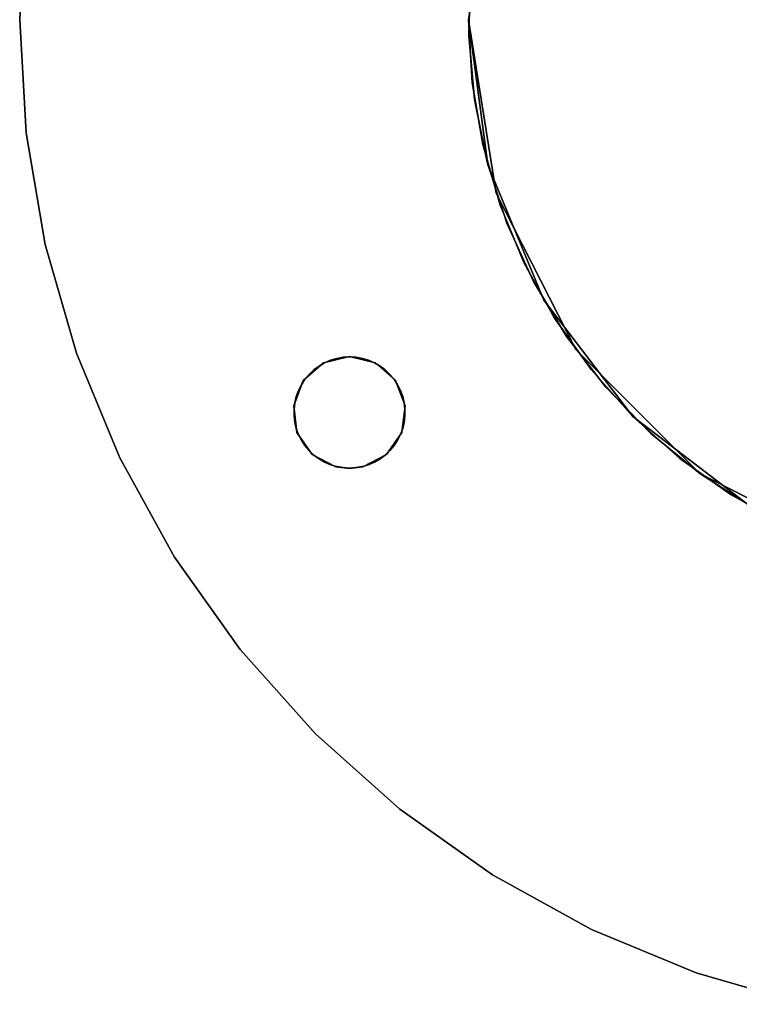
# Model space of a CAD drawing. Extents: x 0.04 to 7.12, y -3.54 to 3.54.
# Tile 1 of 7: x 0.04 to 2.56, y -3.45 to 0. Entities that reach past the tile are written whole.
import ezdxf

# ---------------------------------------------------------------- set-up
doc = ezdxf.new("R2010")
doc.units = 0
doc.header["$MEASUREMENT"] = 0
doc.layers.get('0').update_dxf_attribs({"color": 13, "linetype": 'CONTINUOUS'})

# ---------------------------------------------------------------- blocks, each defined once
blk = doc.blocks.new('MIA-LED-L_STL_1')
at = {"color": 0}
for p, q in [((0.0354, 0, 0.1969), (0.0577, 0.3967, 0.1969)), ((0.0577, 0.3967), (0.0354, 0)), ((0.0354, 0, 0.1969), (0.0577, 0.3967, 0.1969)), ((0.0577, 0.3967), (0.0354, 0)), ((1.611, -0.0562, 78.9055), (1.6175, 0.1685, 78.9055)), ((1.6175, 0.1685, 78.1181), (1.611, -0.0562, 78.1181)), ((1.611, -0.0562, 78.9055), (1.6175, 0.1685, 78.9055)), ((1.6175, 0.1685, 78.1181), (1.611, -0.0562, 78.1181)), ((0.0577, -0.3967, 0.1969), (0.0354, 0, 0.1969)), ((0.0354, 0, 0.1969), (0.0354, 0)), ((0.0354, 0), (0.0577, -0.3967)), ((0.0354, 0, 0.1969), (0.0354, 0)), ((0.0577, -0.3967, 0.1969), (0.0354, 0, 0.1969)), ((0.0354, 0), (0.0577, -0.3967)), ((1.6773, -0.5095, 31.4961), (1.6102, 0, 31.4961)), ((1.6102, 0, 0.1969), (1.6773, -0.5095, 0.1969)), ((1.6773, -0.5095, 31.4961), (1.6102, 0, 31.4961)), ((1.6102, 0, 0.1969), (1.6773, -0.5095, 0.1969)), ((1.6226, -0.2204, 31.5768), (1.6102, 0, 31.5768)), ((1.6102, 0, 31.498), (1.6226, -0.2204, 31.498)), ((1.6226, -0.2204, 31.5768), (1.6102, 0, 31.5768)), ((1.6102, 0, 31.498), (1.6226, -0.2204, 31.498)), ((1.6226, -0.2204, 31.8543), (1.6102, 0, 31.8543)), ((1.6102, 0, 31.5787), (1.6226, -0.2204, 31.5787)), ((1.6226, -0.2204, 31.8543), (1.6102, 0, 31.8543)), ((1.6102, 0, 31.5787), (1.6226, -0.2204, 31.5787)), ((1.6303, -0.2801, 78.9055), (1.611, -0.0562, 78.9055)), ((1.611, -0.0562, 78.9055), (1.611, -0.0562, 78.1181)), ((1.611, -0.0562, 78.1181), (1.6303, -0.2801, 78.1181)), ((1.611, -0.0562, 78.9055), (1.611, -0.0562, 78.1181)), ((1.6303, -0.2801, 78.9055), (1.611, -0.0562, 78.9055)), ((1.611, -0.0562, 78.1181), (1.6303, -0.2801, 78.1181)), ((1.6596, -0.438, 31.5768), (1.6226, -0.2204, 31.5768)), ((1.6226, -0.2204, 31.5768), (1.6226, -0.2204, 31.498)), ((1.6226, -0.2204, 31.498), (1.6596, -0.438, 31.498)), ((1.6226, -0.2204, 31.5768), (1.6226, -0.2204, 31.498)), ((1.6596, -0.438, 31.5768), (1.6226, -0.2204, 31.5768)), ((1.6226, -0.2204, 31.498), (1.6596, -0.438, 31.498)), ((1.6596, -0.438, 31.8543), (1.6226, -0.2204, 31.8543)), ((1.6226, -0.2204, 31.8543), (1.6226, -0.2204, 31.5787)), ((1.6226, -0.2204, 31.5787), (1.6596, -0.438, 31.5787)), ((1.6226, -0.2204, 31.8543), (1.6226, -0.2204, 31.5787)), ((1.6596, -0.438, 31.8543), (1.6226, -0.2204, 31.8543)), ((1.6226, -0.2204, 31.5787), (1.6596, -0.438, 31.5787)), ((1.6749, -0.5004, 78.9055), (1.6303, -0.2801, 78.9055)), ((1.6303, -0.2801, 78.9055), (1.6303, -0.2801, 78.1181)), ((1.6303, -0.2801, 78.1181), (1.6749, -0.5004, 78.1181)), ((1.6303, -0.2801, 78.9055), (1.6303, -0.2801, 78.1181)), ((1.6749, -0.5004, 78.9055), (1.6303, -0.2801, 78.9055)), ((1.6303, -0.2801, 78.1181), (1.6749, -0.5004, 78.1181)), ((0.1243, -0.7885, 0.1969), (0.0577, -0.3967, 0.1969)), ((0.0577, -0.3967, 0.1969), (0.0577, -0.3967)), ((0.0577, -0.3967), (0.1243, -0.7885)), ((0.0577, -0.3967, 0.1969), (0.0577, -0.3967)), ((0.1243, -0.7885, 0.1969), (0.0577, -0.3967, 0.1969)), ((0.0577, -0.3967), (0.1243, -0.7885)), ((1.7207, -0.6502, 31.5768), (1.6596, -0.438, 31.5768)), ((1.6596, -0.438, 31.5768), (1.6596, -0.438, 31.498)), ((1.6596, -0.438, 31.498), (1.7207, -0.6502, 31.498)), ((1.6596, -0.438, 31.5768), (1.6596, -0.438, 31.498)), ((1.7207, -0.6502, 31.5768), (1.6596, -0.438, 31.5768)), ((1.6596, -0.438, 31.498), (1.7207, -0.6502, 31.498)), ((1.7207, -0.6502, 31.8543), (1.6596, -0.438, 31.8543)), ((1.6596, -0.438, 31.8543), (1.6596, -0.438, 31.5787)), ((1.6596, -0.438, 31.5787), (1.7207, -0.6502, 31.5787)), ((1.6596, -0.438, 31.8543), (1.6596, -0.438, 31.5787)), ((1.7207, -0.6502, 31.8543), (1.6596, -0.438, 31.8543)), ((1.6596, -0.438, 31.5787), (1.7207, -0.6502, 31.5787)), ((1.7444, -0.7142, 78.9055), (1.6749, -0.5004, 78.9055)), ((1.6749, -0.5004, 78.9055), (1.6749, -0.5004, 78.1181)), ((1.6749, -0.5004, 78.1181), (1.7444, -0.7142, 78.1181)), ((1.6749, -0.5004, 78.9055), (1.6749, -0.5004, 78.1181)), ((1.7444, -0.7142, 78.9055), (1.6749, -0.5004, 78.9055)), ((1.6749, -0.5004, 78.1181), (1.7444, -0.7142, 78.1181)), ((1.874, -0.9843, 31.4961), (1.6773, -0.5095, 31.4961)), ((1.6773, -0.5095, 31.4961), (1.6773, -0.5095, 0.1969)), ((1.6773, -0.5095, 0.1969), (1.874, -0.9843, 0.1969)), ((1.6773, -0.5095, 31.4961), (1.6773, -0.5095, 0.1969)), ((1.874, -0.9843, 31.4961), (1.6773, -0.5095, 31.4961)), ((1.6773, -0.5095, 0.1969), (1.874, -0.9843, 0.1969)), ((1.8052, -0.8541, 31.5768), (1.7207, -0.6502, 31.5768)), ((1.7207, -0.6502, 31.5768), (1.7207, -0.6502, 31.498)), ((1.7207, -0.6502, 31.498), (1.8052, -0.8541, 31.498)), ((1.7207, -0.6502, 31.5768), (1.7207, -0.6502, 31.498)), ((1.8052, -0.8541, 31.5768), (1.7207, -0.6502, 31.5768)), ((1.7207, -0.6502, 31.498), (1.8052, -0.8541, 31.498)), ((1.8052, -0.8541, 31.8543), (1.7207, -0.6502, 31.8543)), ((1.7207, -0.6502, 31.8543), (1.7207, -0.6502, 31.5787)), ((1.7207, -0.6502, 31.5787), (1.8052, -0.8541, 31.5787)), ((1.7207, -0.6502, 31.8543), (1.7207, -0.6502, 31.5787)), ((1.8052, -0.8541, 31.8543), (1.7207, -0.6502, 31.8543)), ((1.7207, -0.6502, 31.5787), (1.8052, -0.8541, 31.5787)), ((1.8377, -0.9186, 78.9055), (1.7444, -0.7142, 78.9055)), ((1.7444, -0.7142, 78.9055), (1.7444, -0.7142, 78.1181)), ((1.7444, -0.7142, 78.1181), (1.8377, -0.9186, 78.1181)), ((1.7444, -0.7142, 78.9055), (1.7444, -0.7142, 78.1181)), ((1.8377, -0.9186, 78.9055), (1.7444, -0.7142, 78.9055)), ((1.7444, -0.7142, 78.1181), (1.8377, -0.9186, 78.1181)), ((0.2343, -1.1703, 0.1969), (0.1243, -0.7885, 0.1969)), ((0.1243, -0.7885, 0.1969), (0.1243, -0.7885)), ((0.1243, -0.7885), (0.2343, -1.1703)), ((0.1243, -0.7885, 0.1969), (0.1243, -0.7885)), ((0.2343, -1.1703, 0.1969), (0.1243, -0.7885, 0.1969)), ((0.1243, -0.7885), (0.2343, -1.1703)), ((1.912, -1.0473, 31.5768), (1.8052, -0.8541, 31.5768)), ((1.8052, -0.8541, 31.5768), (1.8052, -0.8541, 31.498)), ((1.8052, -0.8541, 31.498), (1.912, -1.0473, 31.498)), ((1.8052, -0.8541, 31.5768), (1.8052, -0.8541, 31.498)), ((1.912, -1.0473, 31.5768), (1.8052, -0.8541, 31.5768)), ((1.8052, -0.8541, 31.498), (1.912, -1.0473, 31.498)), ((1.912, -1.0473, 31.8543), (1.8052, -0.8541, 31.8543)), ((1.8052, -0.8541, 31.8543), (1.8052, -0.8541, 31.5787)), ((1.8052, -0.8541, 31.5787), (1.912, -1.0473, 31.5787)), ((1.8052, -0.8541, 31.8543), (1.8052, -0.8541, 31.5787)), ((1.912, -1.0473, 31.8543), (1.8052, -0.8541, 31.8543)), ((1.8052, -0.8541, 31.5787), (1.912, -1.0473, 31.5787)), ((1.9538, -1.1111, 78.9055), (1.8377, -0.9186, 78.9055)), ((1.8377, -0.9186, 78.9055), (1.8377, -0.9186, 78.1181)), ((1.8377, -0.9186, 78.1181), (1.9538, -1.1111, 78.1181)), ((1.8377, -0.9186, 78.9055), (1.8377, -0.9186, 78.1181)), ((1.9538, -1.1111, 78.9055), (1.8377, -0.9186, 78.9055)), ((1.8377, -0.9186, 78.1181), (1.9538, -1.1111, 78.1181)), ((2.1868, -1.3919, 31.4961), (1.874, -0.9843, 31.4961)), ((1.874, -0.9843, 31.4961), (1.874, -0.9843, 0.1969)), ((1.874, -0.9843, 0.1969), (2.1868, -1.3919, 0.1969)), ((1.874, -0.9843, 31.4961), (1.874, -0.9843, 0.1969)), ((2.1868, -1.3919, 31.4961), (1.874, -0.9843, 31.4961)), ((1.874, -0.9843, 0.1969), (2.1868, -1.3919, 0.1969)), ((2.0397, -1.2273, 31.5768), (1.912, -1.0473, 31.5768)), ((1.912, -1.0473, 31.5768), (1.912, -1.0473, 31.498)), ((1.912, -1.0473, 31.498), (2.0397, -1.2273, 31.498)), ((1.912, -1.0473, 31.5768), (1.912, -1.0473, 31.498)), ((2.0397, -1.2273, 31.5768), (1.912, -1.0473, 31.5768)), ((1.912, -1.0473, 31.498), (2.0397, -1.2273, 31.498)), ((2.0397, -1.2273, 31.8543), (1.912, -1.0473, 31.8543)), ((1.912, -1.0473, 31.8543), (1.912, -1.0473, 31.5787)), ((1.912, -1.0473, 31.5787), (2.0397, -1.2273, 31.5787)), ((1.912, -1.0473, 31.8543), (1.912, -1.0473, 31.5787)), ((2.0397, -1.2273, 31.8543), (1.912, -1.0473, 31.8543)), ((1.912, -1.0473, 31.5787), (2.0397, -1.2273, 31.5787)), ((2.091, -1.2891, 78.9055), (1.9538, -1.1111, 78.9055)), ((1.9538, -1.1111, 78.9055), (1.9538, -1.1111, 78.1181)), ((1.9538, -1.1111, 78.1181), (2.091, -1.2891, 78.1181)), ((1.9538, -1.1111, 78.9055), (1.9538, -1.1111, 78.1181)), ((2.091, -1.2891, 78.9055), (1.9538, -1.1111, 78.9055)), ((1.9538, -1.1111, 78.1181), (2.091, -1.2891, 78.1181)), ((0.3863, -1.5374, 0.1969), (0.2343, -1.1703, 0.1969)), ((0.2343, -1.1703, 0.1969), (0.2343, -1.1703)), ((0.2343, -1.1703), (0.3863, -1.5374)), ((0.2343, -1.1703, 0.1969), (0.2343, -1.1703)), ((0.3863, -1.5374, 0.1969), (0.2343, -1.1703, 0.1969)), ((0.2343, -1.1703), (0.3863, -1.5374)), ((1.0301, -1.2661, 0.1969), (1.1006, -1.2037, 0.1969)), ((1.1006, -1.2037), (1.0301, -1.2661)), ((1.1006, -1.2037), (1.0301, -1.2661)), ((1.0301, -1.2661, 0.1969), (1.1006, -1.2037, 0.1969)), ((1.0854, -1.2152, 0.1994), (1.105, -1.2039, 0.1994)), ((1.105, -1.2039, 0.0025), (1.0854, -1.2152, 0.0025)), ((1.0854, -1.2152, 0.1994), (1.105, -1.2039, 0.1994)), ((1.105, -1.2039, 0.0025), (1.0854, -1.2152, 0.0025)), ((1.1006, -1.2037, 0.1969), (1.1921, -1.1811, 0.1969)), ((1.1921, -1.1811), (1.1006, -1.2037)), ((1.1921, -1.1811), (1.1006, -1.2037)), ((1.1006, -1.2037, 0.1969), (1.1921, -1.1811, 0.1969)), ((1.1006, -1.2037), (1.1006, -1.2037, 0.1969)), ((1.1006, -1.2037), (1.1006, -1.2037, 0.1969)), ((1.105, -1.2039, 0.1994), (1.1258, -1.1949, 0.1994)), ((1.1258, -1.1949, 0.0025), (1.105, -1.2039, 0.0025)), ((1.105, -1.2039, 0.1994), (1.1258, -1.1949, 0.1994)), ((1.1258, -1.1949, 0.0025), (1.105, -1.2039, 0.0025)), ((1.105, -1.2039, 0.1994), (1.105, -1.2039, 0.0025)), ((1.105, -1.2039, 0.1994), (1.105, -1.2039, 0.0025)), ((1.1258, -1.1949, 0.1994), (1.1475, -1.1884, 0.1994)), ((1.1475, -1.1884, 0.0025), (1.1258, -1.1949, 0.0025)), ((1.1258, -1.1949, 0.1994), (1.1475, -1.1884, 0.1994)), ((1.1475, -1.1884, 0.0025), (1.1258, -1.1949, 0.0025)), ((1.1258, -1.1949, 0.1994), (1.1258, -1.1949, 0.0025)), ((1.1258, -1.1949, 0.1994), (1.1258, -1.1949, 0.0025)), ((1.1475, -1.1884, 0.1994), (1.1698, -1.1845, 0.1994)), ((1.1698, -1.1845, 0.0025), (1.1475, -1.1884, 0.0025)), ((1.1475, -1.1884, 0.1994), (1.1698, -1.1845, 0.1994)), ((1.1698, -1.1845, 0.0025), (1.1475, -1.1884, 0.0025)), ((1.1475, -1.1884, 0.1994), (1.1475, -1.1884, 0.0025)), ((1.1475, -1.1884, 0.1994), (1.1475, -1.1884, 0.0025)), ((1.1698, -1.1845, 0.1994), (1.1924, -1.1832, 0.1994)), ((1.1924, -1.1832, 0.0025), (1.1698, -1.1845, 0.0025)), ((1.1698, -1.1845, 0.1994), (1.1924, -1.1832, 0.1994)), ((1.1924, -1.1832, 0.0025), (1.1698, -1.1845, 0.0025)), ((1.1698, -1.1845, 0.1994), (1.1698, -1.1845, 0.0025)), ((1.1698, -1.1845, 0.1994), (1.1698, -1.1845, 0.0025)), ((1.1921, -1.1811, 0.1969), (1.2835, -1.2037, 0.1969)), ((1.2835, -1.2037), (1.1921, -1.1811)), ((1.1921, -1.1811, 0.1969), (1.1921, -1.1811)), ((1.2835, -1.2037), (1.1921, -1.1811)), ((1.1921, -1.1811, 0.1969), (1.2835, -1.2037, 0.1969)), ((1.1921, -1.1811, 0.1969), (1.1921, -1.1811)), ((1.1924, -1.1832, 0.1994), (1.1924, -1.1832, 0.0025)), ((1.1924, -1.1832, 0.1994), (1.2151, -1.1845, 0.1994)), ((1.2151, -1.1845, 0.0025), (1.1924, -1.1832, 0.0025)), ((1.1924, -1.1832, 0.1994), (1.1924, -1.1832, 0.0025)), ((1.1924, -1.1832, 0.1994), (1.2151, -1.1845, 0.1994)), ((1.2151, -1.1845, 0.0025), (1.1924, -1.1832, 0.0025)), ((1.2151, -1.1845, 0.1994), (1.2151, -1.1845, 0.0025)), ((1.2151, -1.1845, 0.1994), (1.2374, -1.1884, 0.1994)), ((1.2374, -1.1884, 0.0025), (1.2151, -1.1845, 0.0025)), ((1.2151, -1.1845, 0.1994), (1.2151, -1.1845, 0.0025)), ((1.2151, -1.1845, 0.1994), (1.2374, -1.1884, 0.1994)), ((1.2374, -1.1884, 0.0025), (1.2151, -1.1845, 0.0025)), ((1.2374, -1.1884, 0.1994), (1.2374, -1.1884, 0.0025)), ((1.2374, -1.1884, 0.1994), (1.2591, -1.1949, 0.1994)), ((1.2591, -1.1949, 0.0025), (1.2374, -1.1884, 0.0025)), ((1.2374, -1.1884, 0.1994), (1.2374, -1.1884, 0.0025)), ((1.2374, -1.1884, 0.1994), (1.2591, -1.1949, 0.1994)), ((1.2591, -1.1949, 0.0025), (1.2374, -1.1884, 0.0025)), ((1.2591, -1.1949, 0.1994), (1.2591, -1.1949, 0.0025)), ((1.2591, -1.1949, 0.1994), (1.2799, -1.2039, 0.1994)), ((1.2799, -1.2039, 0.0025), (1.2591, -1.1949, 0.0025)), ((1.2591, -1.1949, 0.1994), (1.2591, -1.1949, 0.0025)), ((1.2591, -1.1949, 0.1994), (1.2799, -1.2039, 0.1994)), ((1.2799, -1.2039, 0.0025), (1.2591, -1.1949, 0.0025)), ((1.2799, -1.2039, 0.1994), (1.2799, -1.2039, 0.0025)), ((1.2799, -1.2039, 0.1994), (1.2995, -1.2152, 0.1994)), ((1.2995, -1.2152, 0.0025), (1.2799, -1.2039, 0.0025)), ((1.2799, -1.2039, 0.1994), (1.2799, -1.2039, 0.0025)), ((1.2799, -1.2039, 0.1994), (1.2995, -1.2152, 0.1994)), ((1.2995, -1.2152, 0.0025), (1.2799, -1.2039, 0.0025)), ((1.2835, -1.2037, 0.1969), (1.3541, -1.2661, 0.1969)), ((1.3541, -1.2661), (1.2835, -1.2037)), ((1.2835, -1.2037), (1.2835, -1.2037, 0.1969)), ((1.2835, -1.2037), (1.2835, -1.2037, 0.1969)), ((1.3541, -1.2661), (1.2835, -1.2037)), ((1.2835, -1.2037, 0.1969), (1.3541, -1.2661, 0.1969)), ((1.0507, -1.2443, 0.1994), (1.0672, -1.2288, 0.1994)), ((1.0672, -1.2288, 0.0025), (1.0507, -1.2443, 0.0025)), ((1.0507, -1.2443, 0.1994), (1.0672, -1.2288, 0.1994)), ((1.0672, -1.2288, 0.0025), (1.0507, -1.2443, 0.0025)), ((1.0672, -1.2288, 0.1994), (1.0854, -1.2152, 0.1994)), ((1.0854, -1.2152, 0.0025), (1.0672, -1.2288, 0.0025)), ((1.0672, -1.2288, 0.1994), (1.0854, -1.2152, 0.1994)), ((1.0854, -1.2152, 0.0025), (1.0672, -1.2288, 0.0025)), ((1.0672, -1.2288, 0.1994), (1.0672, -1.2288, 0.0025)), ((1.0672, -1.2288, 0.1994), (1.0672, -1.2288, 0.0025)), ((1.0854, -1.2152, 0.1994), (1.0854, -1.2152, 0.0025)), ((1.0854, -1.2152, 0.1994), (1.0854, -1.2152, 0.0025)), ((1.2995, -1.2152, 0.1994), (1.2995, -1.2152, 0.0025)), ((1.2995, -1.2152, 0.1994), (1.3177, -1.2288, 0.1994)), ((1.3177, -1.2288, 0.0025), (1.2995, -1.2152, 0.0025)), ((1.2995, -1.2152, 0.1994), (1.2995, -1.2152, 0.0025)), ((1.2995, -1.2152, 0.1994), (1.3177, -1.2288, 0.1994)), ((1.3177, -1.2288, 0.0025), (1.2995, -1.2152, 0.0025)), ((1.3177, -1.2288, 0.1994), (1.3177, -1.2288, 0.0025)), ((1.3177, -1.2288, 0.1994), (1.3342, -1.2443, 0.1994)), ((1.3342, -1.2443, 0.0025), (1.3177, -1.2288, 0.0025)), ((1.3177, -1.2288, 0.1994), (1.3177, -1.2288, 0.0025)), ((1.3177, -1.2288, 0.1994), (1.3342, -1.2443, 0.1994)), ((1.3342, -1.2443, 0.0025), (1.3177, -1.2288, 0.0025)), ((2.1868, -1.3919, 31.5768), (2.0397, -1.2273, 31.5768)), ((2.0397, -1.2273, 31.5768), (2.0397, -1.2273, 31.498)), ((2.0397, -1.2273, 31.498), (2.1868, -1.3919, 31.498)), ((2.0397, -1.2273, 31.5768), (2.0397, -1.2273, 31.498)), ((2.1868, -1.3919, 31.5768), (2.0397, -1.2273, 31.5768)), ((2.0397, -1.2273, 31.498), (2.1868, -1.3919, 31.498)), ((2.1868, -1.3919, 31.8543), (2.0397, -1.2273, 31.8543)), ((2.0397, -1.2273, 31.8543), (2.0397, -1.2273, 31.5787)), ((2.0397, -1.2273, 31.5787), (2.1868, -1.3919, 31.5787)), ((2.0397, -1.2273, 31.8543), (2.0397, -1.2273, 31.5787)), ((2.1868, -1.3919, 31.8543), (2.0397, -1.2273, 31.8543)), ((2.0397, -1.2273, 31.5787), (2.1868, -1.3919, 31.5787)), ((0.9966, -1.3542, 0.1969), (1.0301, -1.2661, 0.1969)), ((1.0301, -1.2661), (0.9966, -1.3542)), ((1.0301, -1.2661), (0.9966, -1.3542)), ((0.9966, -1.3542, 0.1969), (1.0301, -1.2661, 0.1969)), ((1.0237, -1.2806, 0.1994), (1.0361, -1.2617, 0.1994)), ((1.0361, -1.2617, 0.0025), (1.0237, -1.2806, 0.0025)), ((1.0237, -1.2806, 0.1994), (1.0361, -1.2617, 0.1994)), ((1.0361, -1.2617, 0.0025), (1.0237, -1.2806, 0.0025)), ((1.0301, -1.2661), (1.0301, -1.2661, 0.1969)), ((1.0301, -1.2661), (1.0301, -1.2661, 0.1969)), ((1.0361, -1.2617, 0.1994), (1.0507, -1.2443, 0.1994)), ((1.0507, -1.2443, 0.0025), (1.0361, -1.2617, 0.0025)), ((1.0361, -1.2617, 0.1994), (1.0507, -1.2443, 0.1994)), ((1.0507, -1.2443, 0.0025), (1.0361, -1.2617, 0.0025)), ((1.0361, -1.2617, 0.1994), (1.0361, -1.2617, 0.0025)), ((1.0361, -1.2617, 0.1994), (1.0361, -1.2617, 0.0025)), ((1.0507, -1.2443, 0.1994), (1.0507, -1.2443, 0.0025)), ((1.0507, -1.2443, 0.1994), (1.0507, -1.2443, 0.0025)), ((1.3342, -1.2443, 0.1994), (1.3342, -1.2443, 0.0025)), ((1.3342, -1.2443, 0.1994), (1.3488, -1.2617, 0.1994)), ((1.3488, -1.2617, 0.0025), (1.3342, -1.2443, 0.0025)), ((1.3342, -1.2443, 0.1994), (1.3342, -1.2443, 0.0025)), ((1.3342, -1.2443, 0.1994), (1.3488, -1.2617, 0.1994)), ((1.3488, -1.2617, 0.0025), (1.3342, -1.2443, 0.0025)), ((1.3488, -1.2617, 0.1994), (1.3488, -1.2617, 0.0025)), ((1.3488, -1.2617, 0.1994), (1.3612, -1.2806, 0.1994)), ((1.3612, -1.2806, 0.0025), (1.3488, -1.2617, 0.0025)), ((1.3488, -1.2617, 0.1994), (1.3488, -1.2617, 0.0025)), ((1.3488, -1.2617, 0.1994), (1.3612, -1.2806, 0.1994)), ((1.3612, -1.2806, 0.0025), (1.3488, -1.2617, 0.0025)), ((1.3541, -1.2661, 0.1969), (1.3875, -1.3542, 0.1969)), ((1.3875, -1.3542), (1.3541, -1.2661)), ((1.3541, -1.2661), (1.3541, -1.2661, 0.1969)), ((1.3541, -1.2661), (1.3541, -1.2661, 0.1969)), ((1.3875, -1.3542), (1.3541, -1.2661)), ((1.3541, -1.2661, 0.1969), (1.3875, -1.3542, 0.1969)), ((1.0058, -1.3222, 0.1994), (1.0135, -1.3009, 0.1994)), ((1.0135, -1.3009, 0.0025), (1.0058, -1.3222, 0.0025)), ((1.0058, -1.3222, 0.1994), (1.0135, -1.3009, 0.1994)), ((1.0135, -1.3009, 0.0025), (1.0058, -1.3222, 0.0025)), ((1.0135, -1.3009, 0.1994), (1.0237, -1.2806, 0.1994)), ((1.0237, -1.2806, 0.0025), (1.0135, -1.3009, 0.0025)), ((1.0135, -1.3009, 0.1994), (1.0237, -1.2806, 0.1994)), ((1.0237, -1.2806, 0.0025), (1.0135, -1.3009, 0.0025)), ((1.0135, -1.3009, 0.1994), (1.0135, -1.3009, 0.0025)), ((1.0135, -1.3009, 0.1994), (1.0135, -1.3009, 0.0025)), ((1.0237, -1.2806, 0.1994), (1.0237, -1.2806, 0.0025)), ((1.0237, -1.2806, 0.1994), (1.0237, -1.2806, 0.0025)), ((1.3612, -1.2806, 0.1994), (1.3612, -1.2806, 0.0025)), ((1.3612, -1.2806, 0.1994), (1.3714, -1.3009, 0.1994)), ((1.3714, -1.3009, 0.0025), (1.3612, -1.2806, 0.0025)), ((1.3612, -1.2806, 0.1994), (1.3612, -1.2806, 0.0025)), ((1.3612, -1.2806, 0.1994), (1.3714, -1.3009, 0.1994)), ((1.3714, -1.3009, 0.0025), (1.3612, -1.2806, 0.0025)), ((1.3714, -1.3009, 0.1994), (1.3714, -1.3009, 0.0025)), ((1.3714, -1.3009, 0.1994), (1.3791, -1.3222, 0.1994)), ((1.3791, -1.3222, 0.0025), (1.3714, -1.3009, 0.0025)), ((1.3714, -1.3009, 0.1994), (1.3714, -1.3009, 0.0025)), ((1.3714, -1.3009, 0.1994), (1.3791, -1.3222, 0.1994)), ((1.3791, -1.3222, 0.0025), (1.3714, -1.3009, 0.0025)), ((2.2477, -1.4503, 78.9055), (2.091, -1.2891, 78.9055)), ((2.091, -1.2891, 78.9055), (2.091, -1.2891, 78.1181)), ((2.091, -1.2891, 78.1181), (2.2477, -1.4503, 78.1181)), ((2.091, -1.2891, 78.9055), (2.091, -1.2891, 78.1181)), ((2.2477, -1.4503, 78.9055), (2.091, -1.2891, 78.9055)), ((2.091, -1.2891, 78.1181), (2.2477, -1.4503, 78.1181)), ((0.9979, -1.3667, 0.1994), (1.0005, -1.3442, 0.1994)), ((1.0005, -1.3442, 0.0025), (0.9979, -1.3667, 0.0025)), ((0.9979, -1.3667, 0.1994), (1.0005, -1.3442, 0.1994)), ((1.0005, -1.3442, 0.0025), (0.9979, -1.3667, 0.0025)), ((1.0005, -1.3442, 0.1994), (1.0058, -1.3222, 0.1994)), ((1.0058, -1.3222, 0.0025), (1.0005, -1.3442, 0.0025)), ((1.0005, -1.3442, 0.1994), (1.0058, -1.3222, 0.1994)), ((1.0058, -1.3222, 0.0025), (1.0005, -1.3442, 0.0025)), ((1.0005, -1.3442, 0.1994), (1.0005, -1.3442, 0.0025)), ((1.0005, -1.3442, 0.1994), (1.0005, -1.3442, 0.0025)), ((1.0058, -1.3222, 0.1994), (1.0058, -1.3222, 0.0025)), ((1.0058, -1.3222, 0.1994), (1.0058, -1.3222, 0.0025)), ((1.3791, -1.3222, 0.1994), (1.3791, -1.3222, 0.0025)), ((1.3791, -1.3222, 0.1994), (1.3844, -1.3442, 0.1994)), ((1.3844, -1.3442, 0.0025), (1.3791, -1.3222, 0.0025)), ((1.3791, -1.3222, 0.1994), (1.3791, -1.3222, 0.0025)), ((1.3791, -1.3222, 0.1994), (1.3844, -1.3442, 0.1994)), ((1.3844, -1.3442, 0.0025), (1.3791, -1.3222, 0.0025)), ((1.3844, -1.3442, 0.1994), (1.3844, -1.3442, 0.0025)), ((1.3844, -1.3442, 0.1994), (1.387, -1.3667, 0.1994)), ((1.387, -1.3667, 0.0025), (1.3844, -1.3442, 0.0025)), ((1.3844, -1.3442, 0.1994), (1.3844, -1.3442, 0.0025)), ((1.3844, -1.3442, 0.1994), (1.387, -1.3667, 0.1994)), ((1.387, -1.3667, 0.0025), (1.3844, -1.3442, 0.0025)), ((1.008, -1.4478, 0.1969), (0.9966, -1.3542, 0.1969)), ((0.9966, -1.3542), (1.008, -1.4478)), ((0.9966, -1.3542), (1.008, -1.4478)), ((0.9966, -1.3542), (0.9966, -1.3542, 0.1969)), ((1.008, -1.4478, 0.1969), (0.9966, -1.3542, 0.1969)), ((0.9966, -1.3542), (0.9966, -1.3542, 0.1969)), ((0.9979, -1.3894, 0.1994), (0.9979, -1.3667, 0.1994)), ((0.9979, -1.3667, 0.1994), (0.9979, -1.3667, 0.0025)), ((0.9979, -1.3667, 0.0025), (0.9979, -1.3894, 0.0025)), ((0.9979, -1.3667, 0.1994), (0.9979, -1.3667, 0.0025)), ((0.9979, -1.3894, 0.1994), (0.9979, -1.3667, 0.1994)), ((0.9979, -1.3667, 0.0025), (0.9979, -1.3894, 0.0025)), ((1.3875, -1.3542, 0.1969), (1.3761, -1.4478, 0.1969)), ((1.3761, -1.4478), (1.3875, -1.3542)), ((1.3761, -1.4478), (1.3875, -1.3542)), ((1.3875, -1.3542, 0.1969), (1.3761, -1.4478, 0.1969)), ((1.387, -1.3667, 0.1994), (1.387, -1.3667, 0.0025)), ((1.387, -1.3667, 0.1994), (1.387, -1.3894, 0.1994)), ((1.387, -1.3894, 0.0025), (1.387, -1.3667, 0.0025)), ((1.387, -1.3667, 0.1994), (1.387, -1.3667, 0.0025)), ((1.387, -1.3667, 0.1994), (1.387, -1.3894, 0.1994)), ((1.387, -1.3894, 0.0025), (1.387, -1.3667, 0.0025)), ((1.3875, -1.3542), (1.3875, -1.3542, 0.1969)), ((1.3875, -1.3542), (1.3875, -1.3542, 0.1969)), ((1.0005, -1.4119, 0.1994), (0.9979, -1.3894, 0.1994)), ((0.9979, -1.3894, 0.1994), (0.9979, -1.3894, 0.0025)), ((0.9979, -1.3894, 0.0025), (1.0005, -1.4119, 0.0025)), ((0.9979, -1.3894, 0.1994), (0.9979, -1.3894, 0.0025)), ((1.0005, -1.4119, 0.1994), (0.9979, -1.3894, 0.1994)), ((0.9979, -1.3894, 0.0025), (1.0005, -1.4119, 0.0025)), ((1.0058, -1.4339, 0.1994), (1.0005, -1.4119, 0.1994)), ((1.0005, -1.4119, 0.1994), (1.0005, -1.4119, 0.0025)), ((1.0005, -1.4119, 0.0025), (1.0058, -1.4339, 0.0025)), ((1.0005, -1.4119, 0.1994), (1.0005, -1.4119, 0.0025)), ((1.0058, -1.4339, 0.1994), (1.0005, -1.4119, 0.1994)), ((1.0005, -1.4119, 0.0025), (1.0058, -1.4339, 0.0025)), ((1.3844, -1.4119, 0.1994), (1.3791, -1.4339, 0.1994)), ((1.3791, -1.4339, 0.0025), (1.3844, -1.4119, 0.0025)), ((1.3844, -1.4119, 0.1994), (1.3791, -1.4339, 0.1994)), ((1.3791, -1.4339, 0.0025), (1.3844, -1.4119, 0.0025)), ((1.387, -1.3894, 0.1994), (1.3844, -1.4119, 0.1994)), ((1.3844, -1.4119, 0.0025), (1.387, -1.3894, 0.0025)), ((1.387, -1.3894, 0.1994), (1.3844, -1.4119, 0.1994)), ((1.3844, -1.4119, 0.0025), (1.387, -1.3894, 0.0025)), ((1.3844, -1.4119, 0.1994), (1.3844, -1.4119, 0.0025)), ((1.3844, -1.4119, 0.1994), (1.3844, -1.4119, 0.0025)), ((1.387, -1.3894, 0.1994), (1.387, -1.3894, 0.0025)), ((1.387, -1.3894, 0.1994), (1.387, -1.3894, 0.0025)), ((2.5945, -1.7048, 31.4961), (2.1868, -1.3919, 31.4961)), ((2.1868, -1.3919, 31.4961), (2.1868, -1.3919, 0.1969)), ((2.1868, -1.3919, 0.1969), (2.5945, -1.7048, 0.1969)), ((2.1868, -1.3919, 31.4961), (2.1868, -1.3919, 0.1969)), ((2.5945, -1.7048, 31.4961), (2.1868, -1.3919, 31.4961)), ((2.1868, -1.3919, 0.1969), (2.5945, -1.7048, 0.1969)), ((2.3514, -1.539, 31.5768), (2.1868, -1.3919, 31.5768)), ((2.1868, -1.3919, 31.5768), (2.1868, -1.3919, 31.498)), ((2.1868, -1.3919, 31.498), (2.3514, -1.539, 31.498)), ((2.1868, -1.3919, 31.5768), (2.1868, -1.3919, 31.498)), ((2.3514, -1.539, 31.5768), (2.1868, -1.3919, 31.5768)), ((2.1868, -1.3919, 31.498), (2.3514, -1.539, 31.498)), ((2.3514, -1.539, 31.8543), (2.1868, -1.3919, 31.8543)), ((2.1868, -1.3919, 31.8543), (2.1868, -1.3919, 31.5787)), ((2.1868, -1.3919, 31.5787), (2.3514, -1.539, 31.5787)), ((2.1868, -1.3919, 31.8543), (2.1868, -1.3919, 31.5787)), ((2.3514, -1.539, 31.8543), (2.1868, -1.3919, 31.8543)), ((2.1868, -1.3919, 31.5787), (2.3514, -1.539, 31.5787)), ((1.0135, -1.4552, 0.1994), (1.0058, -1.4339, 0.1994)), ((1.0058, -1.4339, 0.1994), (1.0058, -1.4339, 0.0025)), ((1.0058, -1.4339, 0.0025), (1.0135, -1.4552, 0.0025)), ((1.0058, -1.4339, 0.1994), (1.0058, -1.4339, 0.0025)), ((1.0135, -1.4552, 0.1994), (1.0058, -1.4339, 0.1994)), ((1.0058, -1.4339, 0.0025), (1.0135, -1.4552, 0.0025)), ((1.0615, -1.5253, 0.1969), (1.008, -1.4478, 0.1969)), ((1.008, -1.4478), (1.0615, -1.5253)), ((1.008, -1.4478), (1.0615, -1.5253)), ((1.008, -1.4478), (1.008, -1.4478, 0.1969)), ((1.0615, -1.5253, 0.1969), (1.008, -1.4478, 0.1969)), ((1.008, -1.4478), (1.008, -1.4478, 0.1969)), ((1.3761, -1.4478, 0.1969), (1.3226, -1.5253, 0.1969)), ((1.3226, -1.5253), (1.3761, -1.4478)), ((1.3226, -1.5253), (1.3761, -1.4478)), ((1.3761, -1.4478, 0.1969), (1.3226, -1.5253, 0.1969)), ((1.3791, -1.4339, 0.1994), (1.3714, -1.4552, 0.1994)), ((1.3714, -1.4552, 0.0025), (1.3791, -1.4339, 0.0025)), ((1.3791, -1.4339, 0.1994), (1.3714, -1.4552, 0.1994)), ((1.3714, -1.4552, 0.0025), (1.3791, -1.4339, 0.0025)), ((1.3761, -1.4478), (1.3761, -1.4478, 0.1969)), ((1.3761, -1.4478), (1.3761, -1.4478, 0.1969)), ((1.3791, -1.4339, 0.1994), (1.3791, -1.4339, 0.0025)), ((1.3791, -1.4339, 0.1994), (1.3791, -1.4339, 0.0025)), ((2.4217, -1.5926, 78.9055), (2.2477, -1.4503, 78.9055)), ((2.2477, -1.4503, 78.9055), (2.2477, -1.4503, 78.1181)), ((2.2477, -1.4503, 78.1181), (2.4217, -1.5926, 78.1181)), ((2.2477, -1.4503, 78.9055), (2.2477, -1.4503, 78.1181)), ((2.4217, -1.5926, 78.9055), (2.2477, -1.4503, 78.9055)), ((2.2477, -1.4503, 78.1181), (2.4217, -1.5926, 78.1181)), ((1.0135, -1.4552, 0.0025), (1.0237, -1.4755, 0.0025)), ((1.0237, -1.4755, 0.1994), (1.0135, -1.4552, 0.1994)), ((1.0135, -1.4552, 0.1994), (1.0135, -1.4552, 0.0025)), ((1.0135, -1.4552, 0.1994), (1.0135, -1.4552, 0.0025)), ((1.0237, -1.4755, 0.1994), (1.0135, -1.4552, 0.1994)), ((1.0135, -1.4552, 0.0025), (1.0237, -1.4755, 0.0025)), ((1.0237, -1.4755, 0.1994), (1.0237, -1.4755, 0.0025)), ((1.0361, -1.4944, 0.1994), (1.0237, -1.4755, 0.1994)), ((1.0237, -1.4755, 0.1994), (1.0237, -1.4755, 0.0025)), ((1.0237, -1.4755, 0.0025), (1.0361, -1.4944, 0.0025)), ((1.0361, -1.4944, 0.1994), (1.0237, -1.4755, 0.1994)), ((1.0237, -1.4755, 0.0025), (1.0361, -1.4944, 0.0025)), ((1.3612, -1.4755, 0.1994), (1.3488, -1.4944, 0.1994)), ((1.3488, -1.4944, 0.0025), (1.3612, -1.4755, 0.0025)), ((1.3612, -1.4755, 0.1994), (1.3488, -1.4944, 0.1994)), ((1.3488, -1.4944, 0.0025), (1.3612, -1.4755, 0.0025)), ((1.3714, -1.4552, 0.1994), (1.3612, -1.4755, 0.1994)), ((1.3612, -1.4755, 0.0025), (1.3714, -1.4552, 0.0025)), ((1.3714, -1.4552, 0.1994), (1.3612, -1.4755, 0.1994)), ((1.3612, -1.4755, 0.0025), (1.3714, -1.4552, 0.0025)), ((1.3612, -1.4755, 0.1994), (1.3612, -1.4755, 0.0025)), ((1.3612, -1.4755, 0.1994), (1.3612, -1.4755, 0.0025)), ((1.3714, -1.4552, 0.1994), (1.3714, -1.4552, 0.0025)), ((1.3714, -1.4552, 0.1994), (1.3714, -1.4552, 0.0025)), ((1.0507, -1.5118, 0.1994), (1.0361, -1.4944, 0.1994)), ((1.0361, -1.4944, 0.1994), (1.0361, -1.4944, 0.0025)), ((1.0361, -1.4944, 0.0025), (1.0507, -1.5118, 0.0025)), ((1.0361, -1.4944, 0.1994), (1.0361, -1.4944, 0.0025)), ((1.0507, -1.5118, 0.1994), (1.0361, -1.4944, 0.1994)), ((1.0361, -1.4944, 0.0025), (1.0507, -1.5118, 0.0025)), ((1.0672, -1.5273, 0.1994), (1.0507, -1.5118, 0.1994)), ((1.0507, -1.5118, 0.1994), (1.0507, -1.5118, 0.0025)), ((1.0507, -1.5118, 0.0025), (1.0672, -1.5273, 0.0025)), ((1.0507, -1.5118, 0.1994), (1.0507, -1.5118, 0.0025)), ((1.0672, -1.5273, 0.1994), (1.0507, -1.5118, 0.1994)), ((1.0507, -1.5118, 0.0025), (1.0672, -1.5273, 0.0025)), ((1.3342, -1.5118, 0.1994), (1.3177, -1.5273, 0.1994)), ((1.3177, -1.5273, 0.0025), (1.3342, -1.5118, 0.0025)), ((1.3342, -1.5118, 0.1994), (1.3177, -1.5273, 0.1994)), ((1.3177, -1.5273, 0.0025), (1.3342, -1.5118, 0.0025)), ((1.3488, -1.4944, 0.1994), (1.3342, -1.5118, 0.1994)), ((1.3342, -1.5118, 0.0025), (1.3488, -1.4944, 0.0025)), ((1.3488, -1.4944, 0.1994), (1.3342, -1.5118, 0.1994)), ((1.3342, -1.5118, 0.0025), (1.3488, -1.4944, 0.0025)), ((1.3342, -1.5118, 0.1994), (1.3342, -1.5118, 0.0025)), ((1.3342, -1.5118, 0.1994), (1.3342, -1.5118, 0.0025)), ((1.3488, -1.4944, 0.1994), (1.3488, -1.4944, 0.0025)), ((1.3488, -1.4944, 0.1994), (1.3488, -1.4944, 0.0025)), ((0.5785, -1.8852, 0.1969), (0.3863, -1.5374, 0.1969)), ((0.3863, -1.5374, 0.1969), (0.3863, -1.5374)), ((0.3863, -1.5374), (0.5785, -1.8852)), ((0.3863, -1.5374, 0.1969), (0.3863, -1.5374)), ((0.5785, -1.8852, 0.1969), (0.3863, -1.5374, 0.1969)), ((0.3863, -1.5374), (0.5785, -1.8852)), ((1.1449, -1.5691, 0.1969), (1.0615, -1.5253, 0.1969)), ((1.0615, -1.5253), (1.1449, -1.5691)), ((1.0615, -1.5253), (1.1449, -1.5691)), ((1.0615, -1.5253), (1.0615, -1.5253, 0.1969)), ((1.1449, -1.5691, 0.1969), (1.0615, -1.5253, 0.1969)), ((1.0615, -1.5253), (1.0615, -1.5253, 0.1969)), ((1.0854, -1.5409, 0.1994), (1.0672, -1.5273, 0.1994)), ((1.0672, -1.5273, 0.1994), (1.0672, -1.5273, 0.0025)), ((1.0672, -1.5273, 0.0025), (1.0854, -1.5409, 0.0025)), ((1.0672, -1.5273, 0.1994), (1.0672, -1.5273, 0.0025)), ((1.0854, -1.5409, 0.1994), (1.0672, -1.5273, 0.1994)), ((1.0672, -1.5273, 0.0025), (1.0854, -1.5409, 0.0025)), ((1.105, -1.5522, 0.1994), (1.0854, -1.5409, 0.1994)), ((1.0854, -1.5409, 0.1994), (1.0854, -1.5409, 0.0025)), ((1.0854, -1.5409, 0.0025), (1.105, -1.5522, 0.0025)), ((1.0854, -1.5409, 0.1994), (1.0854, -1.5409, 0.0025)), ((1.105, -1.5522, 0.1994), (1.0854, -1.5409, 0.1994)), ((1.0854, -1.5409, 0.0025), (1.105, -1.5522, 0.0025)), ((1.1258, -1.5612, 0.1994), (1.105, -1.5522, 0.1994)), ((1.105, -1.5522, 0.1994), (1.105, -1.5522, 0.0025)), ((1.105, -1.5522, 0.0025), (1.1258, -1.5612, 0.0025)), ((1.105, -1.5522, 0.1994), (1.105, -1.5522, 0.0025)), ((1.1258, -1.5612, 0.1994), (1.105, -1.5522, 0.1994)), ((1.105, -1.5522, 0.0025), (1.1258, -1.5612, 0.0025)), ((1.3226, -1.5253, 0.1969), (1.2392, -1.5691, 0.1969)), ((1.2392, -1.5691), (1.3226, -1.5253)), ((1.2392, -1.5691), (1.3226, -1.5253)), ((1.3226, -1.5253, 0.1969), (1.2392, -1.5691, 0.1969)), ((1.2799, -1.5522, 0.1994), (1.2591, -1.5612, 0.1994)), ((1.2591, -1.5612, 0.0025), (1.2799, -1.5522, 0.0025)), ((1.2799, -1.5522, 0.1994), (1.2591, -1.5612, 0.1994)), ((1.2591, -1.5612, 0.0025), (1.2799, -1.5522, 0.0025)), ((1.2995, -1.5409, 0.1994), (1.2799, -1.5522, 0.1994)), ((1.2799, -1.5522, 0.0025), (1.2995, -1.5409, 0.0025)), ((1.2995, -1.5409, 0.1994), (1.2799, -1.5522, 0.1994)), ((1.2799, -1.5522, 0.0025), (1.2995, -1.5409, 0.0025)), ((1.2799, -1.5522, 0.1994), (1.2799, -1.5522, 0.0025)), ((1.2799, -1.5522, 0.1994), (1.2799, -1.5522, 0.0025)), ((1.3177, -1.5273, 0.1994), (1.2995, -1.5409, 0.1994)), ((1.2995, -1.5409, 0.0025), (1.3177, -1.5273, 0.0025)), ((1.3177, -1.5273, 0.1994), (1.2995, -1.5409, 0.1994)), ((1.2995, -1.5409, 0.0025), (1.3177, -1.5273, 0.0025)), ((1.2995, -1.5409, 0.1994), (1.2995, -1.5409, 0.0025)), ((1.2995, -1.5409, 0.1994), (1.2995, -1.5409, 0.0025)), ((1.3177, -1.5273, 0.1994), (1.3177, -1.5273, 0.0025)), ((1.3177, -1.5273, 0.1994), (1.3177, -1.5273, 0.0025)), ((1.3226, -1.5253), (1.3226, -1.5253, 0.1969)), ((1.3226, -1.5253), (1.3226, -1.5253, 0.1969)), ((2.5314, -1.6668, 31.5768), (2.3514, -1.539, 31.5768)), ((2.3514, -1.539, 31.5768), (2.3514, -1.539, 31.498)), ((2.3514, -1.539, 31.498), (2.5314, -1.6668, 31.498)), ((2.3514, -1.539, 31.5768), (2.3514, -1.539, 31.498)), ((2.5314, -1.6668, 31.5768), (2.3514, -1.539, 31.5768)), ((2.3514, -1.539, 31.498), (2.5314, -1.6668, 31.498)), ((2.5314, -1.6668, 31.8543), (2.3514, -1.539, 31.8543)), ((2.3514, -1.539, 31.8543), (2.3514, -1.539, 31.5787)), ((2.3514, -1.539, 31.5787), (2.5314, -1.6668, 31.5787)), ((2.3514, -1.539, 31.8543), (2.3514, -1.539, 31.5787)), ((2.5314, -1.6668, 31.8543), (2.3514, -1.539, 31.8543)), ((2.3514, -1.539, 31.5787), (2.5314, -1.6668, 31.5787)), ((1.1475, -1.5677, 0.1994), (1.1258, -1.5612, 0.1994)), ((1.1258, -1.5612, 0.1994), (1.1258, -1.5612, 0.0025)), ((1.1258, -1.5612, 0.0025), (1.1475, -1.5677, 0.0025)), ((1.1258, -1.5612, 0.1994), (1.1258, -1.5612, 0.0025)), ((1.1475, -1.5677, 0.1994), (1.1258, -1.5612, 0.1994)), ((1.1258, -1.5612, 0.0025), (1.1475, -1.5677, 0.0025)), ((1.1921, -1.5748, 0.1969), (1.1449, -1.5691, 0.1969)), ((1.1449, -1.5691), (1.1921, -1.5748)), ((1.1449, -1.5691), (1.1921, -1.5748)), ((1.1449, -1.5691), (1.1449, -1.5691, 0.1969)), ((1.1921, -1.5748, 0.1969), (1.1449, -1.5691, 0.1969)), ((1.1449, -1.5691), (1.1449, -1.5691, 0.1969)), ((1.1698, -1.5716, 0.1994), (1.1475, -1.5677, 0.1994)), ((1.1475, -1.5677, 0.1994), (1.1475, -1.5677, 0.0025)), ((1.1475, -1.5677, 0.0025), (1.1698, -1.5716, 0.0025)), ((1.1475, -1.5677, 0.1994), (1.1475, -1.5677, 0.0025)), ((1.1698, -1.5716, 0.1994), (1.1475, -1.5677, 0.1994)), ((1.1475, -1.5677, 0.0025), (1.1698, -1.5716, 0.0025)), ((1.1924, -1.5729, 0.1994), (1.1698, -1.5716, 0.1994)), ((1.1698, -1.5716, 0.1994), (1.1698, -1.5716, 0.0025)), ((1.1698, -1.5716, 0.0025), (1.1924, -1.5729, 0.0025)), ((1.1698, -1.5716, 0.1994), (1.1698, -1.5716, 0.0025)), ((1.1924, -1.5729, 0.1994), (1.1698, -1.5716, 0.1994)), ((1.1698, -1.5716, 0.0025), (1.1924, -1.5729, 0.0025)), ((1.2392, -1.5691, 0.1969), (1.1921, -1.5748, 0.1969)), ((1.1921, -1.5748), (1.2392, -1.5691)), ((1.1921, -1.5748), (1.2392, -1.5691)), ((1.2392, -1.5691, 0.1969), (1.1921, -1.5748, 0.1969)), ((1.1921, -1.5748), (1.1921, -1.5748, 0.1969)), ((1.1921, -1.5748), (1.1921, -1.5748, 0.1969)), ((1.2151, -1.5716, 0.1994), (1.1924, -1.5729, 0.1994)), ((1.1924, -1.5729, 0.0025), (1.2151, -1.5716, 0.0025)), ((1.2151, -1.5716, 0.1994), (1.1924, -1.5729, 0.1994)), ((1.1924, -1.5729, 0.0025), (1.2151, -1.5716, 0.0025)), ((1.1924, -1.5729, 0.1994), (1.1924, -1.5729, 0.0025)), ((1.1924, -1.5729, 0.1994), (1.1924, -1.5729, 0.0025)), ((1.2374, -1.5677, 0.1994), (1.2151, -1.5716, 0.1994)), ((1.2151, -1.5716, 0.0025), (1.2374, -1.5677, 0.0025)), ((1.2374, -1.5677, 0.1994), (1.2151, -1.5716, 0.1994)), ((1.2151, -1.5716, 0.0025), (1.2374, -1.5677, 0.0025)), ((1.2151, -1.5716, 0.1994), (1.2151, -1.5716, 0.0025)), ((1.2151, -1.5716, 0.1994), (1.2151, -1.5716, 0.0025)), ((1.2591, -1.5612, 0.1994), (1.2374, -1.5677, 0.1994)), ((1.2374, -1.5677, 0.0025), (1.2591, -1.5612, 0.0025)), ((1.2591, -1.5612, 0.1994), (1.2374, -1.5677, 0.1994)), ((1.2374, -1.5677, 0.0025), (1.2591, -1.5612, 0.0025)), ((1.2374, -1.5677, 0.1994), (1.2374, -1.5677, 0.0025)), ((1.2374, -1.5677, 0.1994), (1.2374, -1.5677, 0.0025)), ((1.2392, -1.5691), (1.2392, -1.5691, 0.1969)), ((1.2392, -1.5691), (1.2392, -1.5691, 0.1969)), ((1.2591, -1.5612, 0.1994), (1.2591, -1.5612, 0.0025)), ((1.2591, -1.5612, 0.1994), (1.2591, -1.5612, 0.0025)), ((2.6108, -1.7141, 78.9055), (2.4217, -1.5926, 78.9055)), ((2.4217, -1.5926, 78.9055), (2.4217, -1.5926, 78.1181)), ((2.4217, -1.5926, 78.1181), (2.6108, -1.7141, 78.1181)), ((2.4217, -1.5926, 78.9055), (2.4217, -1.5926, 78.1181)), ((2.6108, -1.7141, 78.9055), (2.4217, -1.5926, 78.9055)), ((2.4217, -1.5926, 78.1181), (2.6108, -1.7141, 78.1181)), ((2.7246, -1.7736, 31.5768), (2.5314, -1.6668, 31.5768)), ((2.5314, -1.6668, 31.5768), (2.5314, -1.6668, 31.498)), ((2.5314, -1.6668, 31.498), (2.7246, -1.7736, 31.498)), ((2.5314, -1.6668, 31.5768), (2.5314, -1.6668, 31.498)), ((2.7246, -1.7736, 31.5768), (2.5314, -1.6668, 31.5768)), ((2.5314, -1.6668, 31.498), (2.7246, -1.7736, 31.498)), ((2.7246, -1.7736, 31.8543), (2.5314, -1.6668, 31.8543)), ((2.5314, -1.6668, 31.8543), (2.5314, -1.6668, 31.5787)), ((2.5314, -1.6668, 31.5787), (2.7246, -1.7736, 31.5787)), ((2.5314, -1.6668, 31.8543), (2.5314, -1.6668, 31.5787)), ((2.7246, -1.7736, 31.8543), (2.5314, -1.6668, 31.8543)), ((2.5314, -1.6668, 31.5787), (2.7246, -1.7736, 31.5787)), ((0.8085, -2.2092, 0.1969), (0.5785, -1.8852, 0.1969)), ((0.5785, -1.8852, 0.1969), (0.5785, -1.8852)), ((0.5785, -1.8852), (0.8085, -2.2092)), ((0.5785, -1.8852, 0.1969), (0.5785, -1.8852)), ((0.8085, -2.2092, 0.1969), (0.5785, -1.8852, 0.1969)), ((0.5785, -1.8852), (0.8085, -2.2092)), ((1.0732, -2.5055, 0.1969), (0.8085, -2.2092, 0.1969)), ((0.8085, -2.2092, 0.1969), (0.8085, -2.2092)), ((0.8085, -2.2092), (1.0732, -2.5055)), ((0.8085, -2.2092, 0.1969), (0.8085, -2.2092)), ((1.0732, -2.5055, 0.1969), (0.8085, -2.2092, 0.1969)), ((0.8085, -2.2092), (1.0732, -2.5055)), ((1.3695, -2.7703, 0.1969), (1.0732, -2.5055, 0.1969)), ((1.0732, -2.5055, 0.1969), (1.0732, -2.5055)), ((1.0732, -2.5055), (1.3695, -2.7703)), ((1.0732, -2.5055, 0.1969), (1.0732, -2.5055)), ((1.3695, -2.7703, 0.1969), (1.0732, -2.5055, 0.1969)), ((1.0732, -2.5055), (1.3695, -2.7703)), ((1.6936, -3.0002, 0.1969), (1.3695, -2.7703, 0.1969)), ((1.3695, -2.7703, 0.1969), (1.3695, -2.7703)), ((1.3695, -2.7703), (1.6936, -3.0002)), ((1.3695, -2.7703, 0.1969), (1.3695, -2.7703)), ((1.6936, -3.0002, 0.1969), (1.3695, -2.7703, 0.1969)), ((1.3695, -2.7703), (1.6936, -3.0002)), ((2.0414, -3.1924, 0.1969), (1.6936, -3.0002, 0.1969)), ((1.6936, -3.0002, 0.1969), (1.6936, -3.0002)), ((1.6936, -3.0002), (2.0414, -3.1924)), ((1.6936, -3.0002, 0.1969), (1.6936, -3.0002)), ((2.0414, -3.1924, 0.1969), (1.6936, -3.0002, 0.1969)), ((1.6936, -3.0002), (2.0414, -3.1924)), ((2.4085, -3.3445, 0.1969), (2.0414, -3.1924, 0.1969)), ((2.0414, -3.1924, 0.1969), (2.0414, -3.1924)), ((2.0414, -3.1924), (2.4085, -3.3445)), ((2.0414, -3.1924, 0.1969), (2.0414, -3.1924)), ((2.4085, -3.3445, 0.1969), (2.0414, -3.1924, 0.1969)), ((2.0414, -3.1924), (2.4085, -3.3445)), ((2.7903, -3.4545, 0.1969), (2.4085, -3.3445, 0.1969)), ((2.4085, -3.3445, 0.1969), (2.4085, -3.3445)), ((2.4085, -3.3445), (2.7903, -3.4545)), ((2.4085, -3.3445, 0.1969), (2.4085, -3.3445)), ((2.7903, -3.4545, 0.1969), (2.4085, -3.3445, 0.1969)), ((2.4085, -3.3445), (2.7903, -3.4545))]:
    blk.add_line(p, q, dxfattribs=at)

msp = doc.modelspace()

# ---------------------------------------------------------------- linework, layer by layer
at = {"color": 0}
for p, q in [((1.7066, 0.6083, 31.8563), (1.6102, 0, 31.8563)), ((1.6102, 0, 78.1161), (1.7066, 0.6083, 78.1161)), ((1.6102, 0, 78.1161), (1.7066, 0.6083, 78.1161)), ((1.7066, 0.6083, 31.8563), (1.6102, 0, 31.8563)), ((1.6102, 0, 31.8563), (1.7066, -0.6083, 31.8563)), ((1.7066, -0.6083, 78.1161), (1.6102, 0, 78.1161)), ((1.6102, 0, 78.1161), (1.6102, 0, 31.8563)), ((1.6102, 0, 31.8563), (1.7066, -0.6083, 31.8563)), ((1.7066, -0.6083, 78.1161), (1.6102, 0, 78.1161)), ((1.6102, 0, 78.1161), (1.6102, 0, 31.8563)), ((1.7066, -0.6083, 31.8563), (1.9862, -1.1571, 31.8563)), ((1.7066, -0.6083, 78.1161), (1.7066, -0.6083, 31.8563)), ((1.9862, -1.1571, 78.1161), (1.7066, -0.6083, 78.1161)), ((1.7066, -0.6083, 78.1161), (1.7066, -0.6083, 31.8563)), ((1.7066, -0.6083, 31.8563), (1.9862, -1.1571, 31.8563)), ((1.9862, -1.1571, 78.1161), (1.7066, -0.6083, 78.1161)), ((1.9862, -1.1571, 31.8563), (2.4217, -1.5926, 31.8563)), ((2.4217, -1.5926, 78.1161), (1.9862, -1.1571, 78.1161)), ((1.9862, -1.1571, 78.1161), (1.9862, -1.1571, 31.8563)), ((1.9862, -1.1571, 31.8563), (2.4217, -1.5926, 31.8563)), ((1.9862, -1.1571, 78.1161), (1.9862, -1.1571, 31.8563)), ((2.4217, -1.5926, 78.1161), (1.9862, -1.1571, 78.1161)), ((2.4217, -1.5926, 31.8563), (2.9704, -1.8722, 31.8563)), ((2.9704, -1.8722, 78.1161), (2.4217, -1.5926, 78.1161)), ((2.4217, -1.5926, 78.1161), (2.4217, -1.5926, 31.8563)), ((2.4217, -1.5926, 31.8563), (2.9704, -1.8722, 31.8563)), ((2.4217, -1.5926, 78.1161), (2.4217, -1.5926, 31.8563)), ((2.9704, -1.8722, 78.1161), (2.4217, -1.5926, 78.1161))]:
    msp.add_line(p, q, dxfattribs=at)

# ---------------------------------------------------------------- block references
msp.add_blockref('MIA-LED-L_STL_1', (0, 0), dxfattribs=at)

doc.saveas('drawing.dxf')
